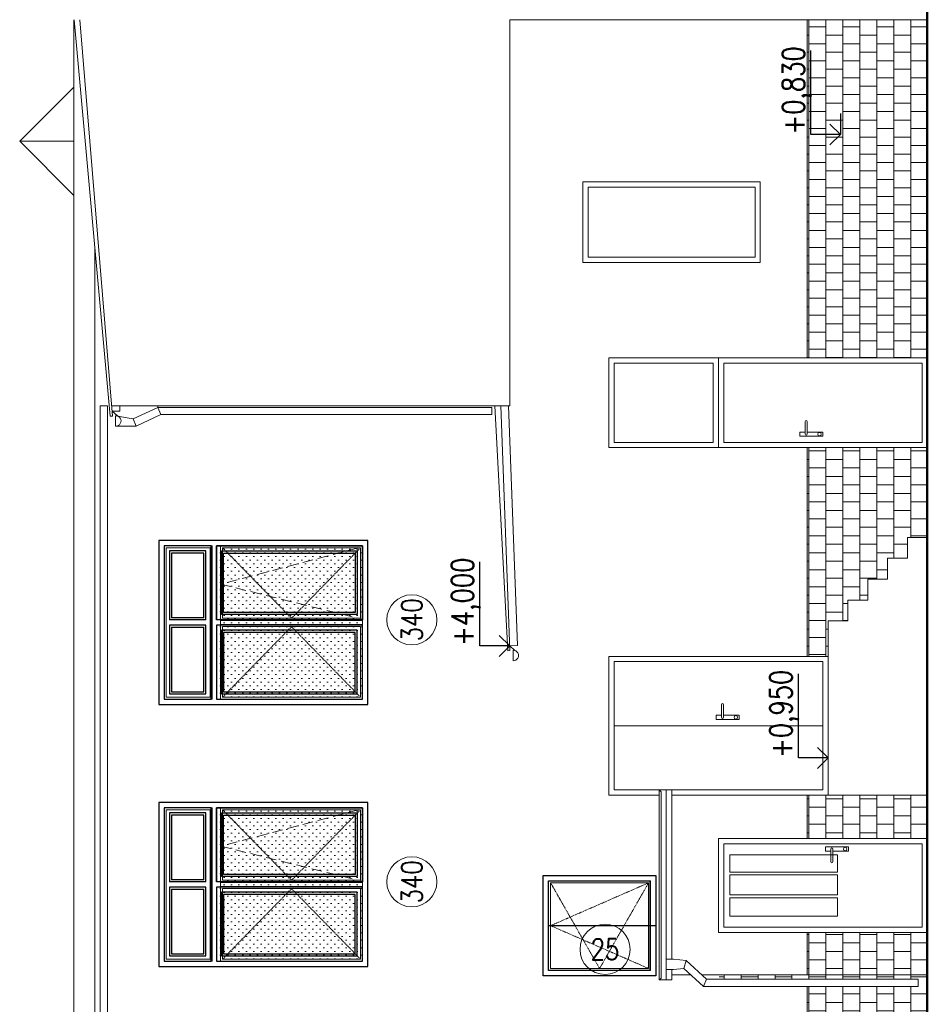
# Model space of a CAD drawing. Header units: millimetres. Extents: x -238874 to 551972, y -298952 to 658415.
# Tile 193 of 256: x 165131 to 173825, y 81007 to 90440. Entities that reach past the tile are written whole.
import ezdxf
from ezdxf.enums import TextEntityAlignment as Align

# ---------------------------------------------------------------- set-up
doc = ezdxf.new("R2010")
doc.units = ezdxf.units.MM
doc.header["$LTSCALE"] = 20
doc.linetypes.add('DASHED', pattern=[0.75, 0.5, -0.25])
doc.layers.add('00_HEDVIKA_DEMOLICE', color=2, linetype='Continuous', lineweight=30, transparency=0.3)
for name, color, linetype, lineweight in [('CKBUBLINY', 1, 'Continuous', 18), ('CKBUBLINY_POPIS', 3, 'Continuous', 25), ('CKOKNA', 30, 'Continuous', 18), ('CKSTENY_SRAF', 8, 'Continuous', 18), ('NOSNÉ', 8, 'Continuous', 50), ('PRUCHODY', 7, 'Continuous', 18)]:
    doc.layers.add(name, color=color, linetype=linetype, lineweight=lineweight)
doc.layers.add('CZ', color=255, linetype='Continuous')
doc.styles.get("Standard").update_dxf_attribs({"font": 'simplex.shx', "width": 0.8})
pattern_1 = [(90, (146681.69, 259028.03), (-162.56, 1e-14), []), (180, (146681.69, 259028.03), (-162.56, -81.28), [162.56, -162.56])]

# ---------------------------------------------------------------- blocks, each defined once
blk = doc.blocks.new('*U3609')
at = {"color": 0, "lineweight": -2}
for p, q in [((-960, 0), (-960, 1078.4)), ((-960, 1078.4), (0, 1078.4)), ((0, 1078.4), (0, 0)), ((-910, 1028.4), (-50, 1028.4)), ((-910, 579.2), (-910, 1028.4)), ((-890, 1008.4), (-70, 1008.4)), ((-890, 599.2), (-890, 1008.4)), ((-70, 1008.4), (-70, 599.2)), ((-50, 1028.4), (-50, 579.2)), ((-910, 499.2), (-910, 579.2)), ((-890, 479.2), (-890, 599.2)), ((-70, 599.2), (-70, 479.2)), ((-50, 579.2), (-50, 499.2)), ((-910, 50), (-910, 499.2)), ((-890, 70), (-890, 479.2)), ((-70, 479.2), (-70, 70)), ((-50, 499.2), (-50, 50)), ((0, 0), (-960, 0)), ((-50, 50), (-910, 50)), ((-70, 70), (-890, 70))]:
    blk.add_line(p, q, dxfattribs=at)
at = {"color": 0, "linetype": 'DASHED', "lineweight": -2}
for p, q in [((-480, 1008.4), (-890, 70)), ((-70, 1008.4), (-890, 539.2)), ((-70, 70), (-480, 1008.4)), ((-890, 539.2), (-70, 70))]:
    blk.add_line(p, q, dxfattribs=at)
blk = doc.blocks.new('*U3562')
at = {"color": 0, "linetype": 'ByBlock', "lineweight": -2}
for p, q in [((0, 2000), (0, 0)), ((1570, 2000), (0, 2000)), ((1570, 0), (1570, 2000)), ((50, 1410), (50, 50)), ((765, 1410), (50, 1410)), ((70, 1390), (70, 1075)), ((397.5, 1390), (70, 1390)), ((417.5, 1390), (397.5, 1390)), ((745, 1390), (417.5, 1390)), ((745, 1075), (745, 1390)), ((805, 1410), (1520, 1410)), ((825, 1390), (1152.5, 1390)), ((825, 1075), (825, 1390)), ((1152.5, 1390), (1172.5, 1390)), ((1172.5, 1390), (1500, 1390)), ((1500, 1390), (1500, 1075)), ((1520, 1410), (1520, 50)), ((70, 1075), (70, 1055)), ((70, 1055), (70, 963.2)), ((745, 1055), (745, 1075)), ((745, 963.2), (745, 1055)), ((825, 1055), (825, 1075)), ((825, 963.2), (825, 1055)), ((1500, 1075), (1500, 1055)), ((1500, 1055), (1500, 963.2)), ((70, 963.2), (70, 943.2)), ((745, 943.2), (745, 963.2)), ((825, 943.2), (825, 963.2)), ((1500, 963.2), (1500, 943.2)), ((70, 943.2), (70, 740)), ((745, 740), (745, 943.2)), ((825, 740), (825, 943.2)), ((1500, 943.2), (1500, 740)), ((70, 740), (70, 720)), ((70, 720), (70, 516.8)), ((745, 720), (745, 740)), ((745, 516.8), (745, 720)), ((825, 720), (825, 740)), ((825, 516.8), (825, 720)), ((1500, 740), (1500, 720)), ((1500, 720), (1500, 516.8)), ((70, 516.8), (70, 496.8)), ((70, 496.8), (70, 405)), ((745, 496.8), (745, 516.8)), ((745, 405), (745, 496.8)), ((825, 496.8), (825, 516.8)), ((825, 405), (825, 496.8)), ((1500, 516.8), (1500, 496.8)), ((1500, 496.8), (1500, 405)), ((70, 405), (70, 385)), ((70, 385), (70, 70)), ((745, 385), (745, 405)), ((745, 70), (745, 385)), ((825, 385), (825, 405)), ((825, 70), (825, 385)), ((1500, 405), (1500, 385)), ((1500, 385), (1500, 70)), ((0, 0), (1570, 0)), ((50, 50), (765, 50)), ((70, 70), (397.5, 70)), ((397.5, 70), (417.5, 70)), ((417.5, 70), (745, 70)), ((1520, 50), (805, 50)), ((1152.5, 70), (825, 70)), ((1172.5, 70), (1152.5, 70)), ((1500, 70), (1172.5, 70))]:
    blk.add_line(p, q, dxfattribs=at)
at = {"color": 0, "linetype": 'ByBlock', "lineweight": -2, "ltscale": 10}
for p, q in [((825, 1930), (745, 1930)), ((765, 1950), (805, 1950)), ((745, 1510), (825, 1510)), ((805, 1490), (765, 1490))]:
    blk.add_line(p, q, dxfattribs=at)
at = {"color": 0, "linetype": 'DASHED', "lineweight": -2}
for p, q in [((745, 730), (70, 1390)), ((825, 730), (1500, 1390)), ((70, 70), (745, 730)), ((1500, 70), (825, 730))]:
    blk.add_line(p, q, dxfattribs=at)
at = {"color": 0, "linetype": 'ByBlock', "lineweight": -2}
for points in [[(765, 1950), (50, 1950), (50, 1490), (765, 1490)], [(745, 1930), (70, 1930), (70, 1510), (745, 1510)], [(805, 1490), (1520, 1490), (1520, 1950), (805, 1950)], [(825, 1510), (1500, 1510), (1500, 1930), (825, 1930)]]:
    blk.add_lwpolyline(points, dxfattribs=at)
blk.add_lwpolyline([(765, 1410), (805, 1410), (805, 50), (765, 50)], close=True, dxfattribs=at)
blk = doc.blocks.new('CK_BUBBLE_1_0_0')
at = {"color": 0, "linetype": 'ByBlock', "lineweight": -2}
blk.add_circle((0, 0), 1, dxfattribs=at)

msp = doc.modelspace()

# ---------------------------------------------------------------- hatches: boundary and pattern name
at = {"layer": 'CKSTENY_SRAF'}
h = msp.add_hatch(dxfattribs=at)
h.set_pattern_fill('OMITKA', color=256, scale=50, angle=90)
h.set_pattern_definition([(135, (588561.287, 3590.073), (-35.355339, -35.355339), [0, -50])])
h.paths.add_polyline_path([(167054.982, 83950.047), (167044.982, 85380.047), (168404.982, 85380.047), (168414.982, 83950.047)])
h = msp.add_hatch(dxfattribs=at)
h.set_pattern_fill('OMITKA', color=256, scale=50, angle=90)
h.set_pattern_definition([(135, (588561.287, 1080.073), (-35.355339, -35.355339), [0, -50])])
h.paths.add_polyline_path([(167054.982, 81440.047), (167044.982, 82870.047), (168404.982, 82870.047), (168414.982, 81440.047)])
at = {"layer": 'PRUCHODY'}
h = msp.add_hatch(dxfattribs=at)
h.set_pattern_fill('AR-B88,_O', color=256, scale=0.8, angle=90)
h.set_pattern_definition(pattern_1)
h.paths.add_polyline_path([(172674.982, 87200.047), (173824.982, 87200.047), (173824.982, 88149.992), (173824.982, 90440.047), (172674.982, 90440.047)])
h.paths.add_polyline_path([(172743.061, 89286.237), (172743.061, 90282.964), (172383.834, 90282.964), (172383.834, 89286.237)], flags=9)
h = msp.add_hatch(dxfattribs=at)
h.set_pattern_fill('AR-B88,_O', color=256, scale=0.8, angle=90)
h.set_pattern_definition(pattern_1)
h.paths.add_polyline_path([(172674.982, 81695.047), (172674.982, 81290.047), (173824.982, 81290.047), (173824.982, 81695.047)])
h.paths.add_polyline_path([(172674.982, 83011.047), (172674.982, 82595.047), (173824.982, 82595.047), (173824.982, 83011.047)])
h.paths.add_polyline_path([(173444.982, 85280.047), (173634.982, 85280.047), (173634.982, 85480.047), (173824.982, 85480.047), (173824.982, 86340.047), (172674.982, 86340.047), (172674.982, 84340.047), (172874.982, 84340.047), (172874.982, 84680.047), (173064.982, 84680.047), (173064.982, 84880.047), (173254.982, 84880.047), (173254.982, 85080.047), (173444.982, 85080.047)])
h = msp.add_hatch(dxfattribs=at)
h.set_pattern_fill('AR-B88,_O', color=256, scale=0.8, angle=90)
h.set_pattern_definition(pattern_1)
h.paths.add_polyline_path([(173824.982, 81290.047), (171808.971, 81290.047), (171855.785, 81247.217), (173737.963, 81247.217), (173737.963, 81177.217), (172674.982, 81177.217), (172674.982, 70692.03), (173824.982, 70692.03)])
h.paths.add_polyline_path([(173724.982, 74990.047), (173724.982, 74410.047), (173074.982, 74410.047), (173074.982, 74990.047)], flags=16)
h.paths.add_polyline_path([(173674.982, 74940.047), (173674.982, 74460.047), (173124.982, 74460.047), (173124.982, 74940.047)], flags=0)
h.paths.add_polyline_path([(173040.962, 76998.606), (173040.962, 76595.259, 0.06275549), (173090.962, 76601.803), (173090.962, 76992.062, 0.06275549)], flags=16)
h.paths.add_polyline_path([(173074.982, 77373.553), (173074.982, 77940.047), (173724.982, 77940.047), (173724.982, 77373.553)], flags=16)
h.paths.add_polyline_path([(173124.982, 77423.553), (173124.982, 77890.047), (173674.982, 77890.047), (173674.982, 77423.553)], flags=0)
h.paths.add_polyline_path([(173724.982, 73990.047), (173724.982, 73420.047), (173074.982, 73420.047), (173074.982, 73990.047)], flags=16)
h.paths.add_polyline_path([(173674.982, 73940.047), (173674.982, 73470.047), (173124.982, 73470.047), (173124.982, 73940.047)], flags=0)
h.paths.add_polyline_path([(173074.982, 78400.047), (173074.982, 78960.047), (173724.982, 78960.047), (173724.982, 78400.047)], flags=16)
h.paths.add_polyline_path([(173124.982, 78450.047), (173124.982, 78910.047), (173674.982, 78910.047), (173674.982, 78450.047)], flags=0)
h.paths.add_polyline_path([(173724.982, 72990.047), (173724.982, 72430.047), (173074.982, 72430.047), (173074.982, 72990.047)], flags=16)
h.paths.add_polyline_path([(173674.982, 72940.047), (173674.982, 72480.047), (173124.982, 72480.047), (173124.982, 72940.047)], flags=0)
h.paths.add_polyline_path([(173074.982, 79440.047), (173074.982, 79990.047), (173724.982, 79990.047), (173724.982, 79440.047)], flags=16)
h.paths.add_polyline_path([(173124.982, 79490.047), (173124.982, 79940.047), (173674.982, 79940.047), (173674.982, 79490.047)], flags=0)
h.paths.add_polyline_path([(173040.962, 80641.713), (173040.962, 80238.367, 0.06275549), (173090.962, 80244.91), (173090.962, 80635.169, 0.06275549)], flags=16)

# ---------------------------------------------------------------- linework, layer by layer
at = {"layer": '00_HEDVIKA_DEMOLICE'}
for p, q in [((168464.982, 85450.047), (166464.982, 85450.047)), ((166464.982, 85450.047), (166464.982, 83880.047)), ((166464.982, 85450.047), (166464.982, 83880.047)), ((166464.982, 85450.047), (166464.982, 83880.047)), ((166964.982, 85400.047), (166514.982, 85400.047)), ((166964.982, 85400.047), (166514.982, 85400.047)), ((166514.982, 85400.047), (166514.982, 83930.047)), ((166514.982, 85400.047), (166514.982, 83930.047)), ((166964.982, 85400.047), (166964.982, 83930.047)), ((166964.982, 83930.047), (166964.982, 85400.047)), ((168414.982, 85400.047), (167014.982, 85400.047)), ((167014.982, 85400.047), (168414.982, 85400.047)), ((167014.982, 84690.047), (167014.982, 85400.047)), ((167014.982, 85400.047), (167014.982, 84690.047)), ((168414.982, 84690.047), (168414.982, 85400.047)), ((168414.982, 85400.047), (168414.982, 84690.047)), ((168464.982, 83880.047), (168464.982, 85450.047)), ((166914.982, 85350.047), (166564.982, 85350.047)), ((166564.982, 85350.047), (166564.982, 84690.047)), ((166894.982, 85330.047), (166584.982, 85330.047)), ((166584.982, 85330.047), (166584.982, 84710.047)), ((166894.982, 84710.047), (166894.982, 85330.047)), ((166914.982, 84690.047), (166914.982, 85350.047)), ((167064.982, 85350.047), (168364.982, 85350.047)), ((167064.982, 84740.047), (167064.982, 85350.047)), ((167084.982, 85330.047), (168344.982, 85330.047)), ((167084.982, 84760.047), (167084.982, 85330.047)), ((168344.982, 85330.047), (168344.982, 84760.047)), ((168364.982, 85350.047), (168364.982, 84740.047)), ((168364.982, 84740.047), (167064.982, 84740.047)), ((168344.982, 84760.047), (167084.982, 84760.047)), ((166914.982, 84690.047), (166564.982, 84690.047)), ((166564.982, 84640.047), (166564.982, 83980.047)), ((166914.982, 84640.047), (166564.982, 84640.047)), ((166894.982, 84710.047), (166584.982, 84710.047)), ((166584.982, 84620.047), (166584.982, 84000.047)), ((166584.982, 84620.047), (166894.982, 84620.047)), ((166894.982, 84000.047), (166894.982, 84620.047)), ((166914.982, 83980.047), (166914.982, 84640.047)), ((168414.982, 84690.047), (167014.982, 84690.047)), ((168414.982, 84690.047), (167014.982, 84690.047)), ((167014.982, 84640.047), (167014.982, 83930.047)), ((168414.982, 84640.047), (167014.982, 84640.047)), ((168414.982, 83930.047), (168414.982, 84640.047)), ((167064.982, 84590.047), (167064.982, 83980.047)), ((168364.982, 84590.047), (167064.982, 84590.047)), ((167084.982, 84570.047), (167084.982, 84000.047)), ((168344.982, 84570.047), (167084.982, 84570.047)), ((168344.982, 84000.047), (168344.982, 84570.047)), ((168364.982, 83980.047), (168364.982, 84590.047)), ((166564.982, 83980.047), (166914.982, 83980.047)), ((166584.982, 84000.047), (166894.982, 84000.047)), ((167064.982, 83980.047), (168364.982, 83980.047)), ((167084.982, 84000.047), (168344.982, 84000.047)), ((166464.982, 83880.047), (168464.982, 83880.047)), ((166514.982, 83930.047), (166964.982, 83930.047)), ((166514.982, 83930.047), (166964.982, 83930.047)), ((167014.982, 83930.047), (168414.982, 83930.047)), ((168464.982, 82940.047), (166464.982, 82940.047)), ((166464.982, 82940.047), (166464.982, 81370.047)), ((166464.982, 82940.047), (166464.982, 81370.047)), ((166464.982, 82940.047), (166464.982, 81370.047)), ((168464.982, 81370.047), (168464.982, 82940.047)), ((166514.982, 82890.047), (166514.982, 81420.047)), ((166514.982, 82890.047), (166514.982, 81420.047)), ((166964.982, 82890.047), (166514.982, 82890.047)), ((166964.982, 82890.047), (166514.982, 82890.047)), ((166564.982, 82840.047), (166564.982, 82180.047)), ((166914.982, 82840.047), (166564.982, 82840.047)), ((166914.982, 82180.047), (166914.982, 82840.047)), ((166964.982, 81420.047), (166964.982, 82890.047)), ((166964.982, 82890.047), (166964.982, 81420.047)), ((167014.982, 82890.047), (168414.982, 82890.047)), ((168414.982, 82890.047), (167014.982, 82890.047)), ((167014.982, 82890.047), (167014.982, 82180.047)), ((167014.982, 82180.047), (167014.982, 82890.047)), ((167064.982, 82840.047), (168364.982, 82840.047)), ((167064.982, 82230.047), (167064.982, 82840.047)), ((168364.982, 82840.047), (168364.982, 82230.047)), ((168414.982, 82890.047), (168414.982, 82180.047)), ((168414.982, 82180.047), (168414.982, 82890.047)), ((166584.982, 82820.047), (166584.982, 82200.047)), ((166894.982, 82820.047), (166584.982, 82820.047)), ((166894.982, 82200.047), (166894.982, 82820.047)), ((167084.982, 82820.047), (168344.982, 82820.047)), ((167084.982, 82250.047), (167084.982, 82820.047)), ((168344.982, 82820.047), (168344.982, 82250.047)), ((166914.982, 82180.047), (166564.982, 82180.047)), ((166894.982, 82200.047), (166584.982, 82200.047)), ((168414.982, 82180.047), (167014.982, 82180.047)), ((168414.982, 82180.047), (167014.982, 82180.047)), ((168364.982, 82230.047), (167064.982, 82230.047)), ((168344.982, 82250.047), (167084.982, 82250.047)), ((170146.558, 81280.047), (170146.558, 82240.047)), ((166914.982, 82130.047), (166564.982, 82130.047)), ((166564.982, 82130.047), (166564.982, 81470.047)), ((166584.982, 82110.047), (166894.982, 82110.047)), ((166584.982, 82110.047), (166584.982, 81490.047)), ((166894.982, 81490.047), (166894.982, 82110.047)), ((166914.982, 81470.047), (166914.982, 82130.047)), ((168414.982, 82130.047), (167014.982, 82130.047)), ((167014.982, 82130.047), (167014.982, 81420.047)), ((168364.982, 82080.047), (167064.982, 82080.047)), ((167064.982, 82080.047), (167064.982, 81470.047)), ((168364.982, 81470.047), (168364.982, 82080.047)), ((168414.982, 81420.047), (168414.982, 82130.047)), ((168344.982, 82060.047), (167084.982, 82060.047)), ((167084.982, 82060.047), (167084.982, 81490.047)), ((168344.982, 81490.047), (168344.982, 82060.047)), ((170196.558, 81760.047), (171224.982, 81760.047)), ((166514.982, 81420.047), (166964.982, 81420.047)), ((166514.982, 81420.047), (166964.982, 81420.047)), ((166564.982, 81470.047), (166914.982, 81470.047)), ((166584.982, 81490.047), (166894.982, 81490.047)), ((167014.982, 81420.047), (168414.982, 81420.047)), ((167064.982, 81470.047), (168364.982, 81470.047)), ((167084.982, 81490.047), (168344.982, 81490.047)), ((166464.982, 81370.047), (168464.982, 81370.047))]:
    msp.add_line(p, q, dxfattribs=at)
for points in [[(171224.982, 82240.047), (171224.982, 81280.047), (170146.558, 81280.047), (170146.558, 82240.047)], [(171167.09, 82190.047), (171167.09, 81330.047), (170196.558, 81330.047), (170196.558, 82190.047)]]:
    msp.add_lwpolyline(points, close=True, dxfattribs=at)
at = {"layer": 'CKOKNA', "linetype": 'DASHED', "ltscale": 10}
for p, q in [((168374.982, 85380.047), (167054.982, 85032.547)), ((167054.982, 85032.547), (168374.982, 84705.047)), ((168374.982, 82870.047), (167054.982, 82522.547)), ((167054.982, 82522.547), (168374.982, 82195.047))]:
    msp.add_line(p, q, dxfattribs=at)
at = {"layer": 'CZ', "color": 7}
for p, q in [((172710.007, 89340.047), (172710.007, 90144.972)), ((172994.982, 89540.047), (172994.982, 89340.047)), ((172994.982, 89340.047), (172892.809, 89440.554)), ((172994.982, 89340.047), (172710.007, 89340.047)), ((172994.982, 89340.047), (172892.809, 89239.54)), ((169540.007, 84440.833), (169540.007, 85245.757)), ((169824.982, 84440.833), (169722.809, 84541.34)), ((169824.982, 84440.833), (169540.007, 84440.833)), ((169824.982, 84440.833), (169722.809, 84340.326)), ((172590.007, 83367.131), (172590.007, 84172.056)), ((172874.982, 83367.131), (172772.809, 83467.638)), ((172874.982, 83367.131), (172590.007, 83367.131)), ((172874.982, 83367.131), (172772.809, 83266.624))]:
    msp.add_line(p, q, dxfattribs=at)
at = {"layer": 'NOSNÉ'}
for p, q in [((173824.982, 83570.047), (173824.982, 98190.047)), ((173824.982, 70550.047), (173824.982, 88149.992))]:
    msp.add_line(p, q, dxfattribs=at)
at = {"layer": 'PRUCHODY'}
for p, q in [((165650.759, 90440.047), (165650.759, 70692.03)), ((165653.835, 90440.047), (165998.998, 86641.564)), ((165708.774, 90440.047), (166019.31, 86642.324)), ((169824.982, 86740.047), (169824.982, 90440.047)), ((173824.982, 90440.047), (169824.982, 90440.047)), ((172674.982, 87200.047), (172674.982, 90440.047)), ((165650.759, 89795.172), (165131.272, 89275.685)), ((165650.759, 89275.685), (165131.272, 89275.685)), ((165650.759, 88756.198), (165131.272, 89275.685)), ((165650.759, 89275.685), (165131.272, 89275.685)), ((170524.982, 88115.047), (170524.982, 88885.047)), ((170524.982, 88885.047), (172224.982, 88885.047)), ((172224.982, 88115.047), (172224.982, 88885.047)), ((165850.759, 88272.919), (165850.759, 70692.03)), ((170524.982, 88115.047), (172224.982, 88115.047)), ((170774.982, 87200.047), (173824.982, 87200.047)), ((165970.759, 86740.047), (165900.759, 86740.047)), ((165900.759, 86740.047), (165900.759, 70419.324)), ((165900.759, 86740.047), (165900.759, 70419.324)), ((165970.759, 86740.047), (165970.759, 70419.324)), ((169824.982, 86740.047), (166017.004, 86740.047)), ((166090.678, 86740.047), (166091.831, 86690.81)), ((166218.686, 86615.695), (166454.548, 86726.012)), ((166454.548, 86726.012), (166454.548, 86740.047)), ((166483.892, 86656.012), (166454.548, 86726.012)), ((166454.548, 86726.012), (169655.312, 86726.012)), ((169655.312, 86726.012), (169655.312, 86656.012)), ((169683.997, 86740.047), (169806.381, 84394.364)), ((169738.936, 86740.047), (169826.693, 84395.125)), ((169813.272, 86740.047), (169899.214, 84443.611)), ((166019.31, 86642.324), (165998.998, 86641.564)), ((166091.831, 86690.81), (166017.599, 86688.032)), ((166066.675, 86643.574), (166017.599, 86688.032)), ((166049.303, 86645.599), (166049.303, 86545.778)), ((166049.303, 86645.599), (166218.686, 86615.695)), ((166248.029, 86545.695), (166218.686, 86615.695)), ((166248.029, 86545.695), (166483.892, 86656.012)), ((166483.892, 86656.012), (169655.312, 86656.012)), ((166049.303, 86545.778), (166248.029, 86545.695)), ((166248.029, 86545.695), (166218.686, 86545.695)), ((172654.044, 86468.992), (172654.044, 86589.925)), ((172675.003, 86589.925), (172675.003, 86589.925)), ((172675.003, 86468.992), (172675.003, 86589.925)), ((172654.044, 86488.992), (172604.523, 86488.992)), ((172604.523, 86448.992), (172604.523, 86488.992)), ((172824.523, 86448.992), (172604.523, 86448.992)), ((172824.523, 86488.992), (172675.003, 86488.992)), ((172824.523, 86448.992), (172824.523, 86488.992)), ((171528.578, 86340.047), (173824.982, 86340.047)), ((172674.982, 84340.047), (172674.982, 86340.047)), ((173634.982, 85280.047), (173634.982, 85480.047)), ((173824.982, 85480.047), (173634.982, 85480.047)), ((173444.982, 85080.047), (173444.982, 85280.047)), ((173634.982, 85280.047), (173444.982, 85280.047)), ((173444.982, 85080.047), (173254.982, 85080.047)), ((173254.982, 84880.047), (173254.982, 85080.047)), ((173064.982, 84680.047), (173064.982, 84880.047)), ((173254.982, 84880.047), (173064.982, 84880.047)), ((173064.982, 84680.047), (172874.982, 84680.047)), ((172874.982, 84680.047), (172874.982, 83011.047)), ((169899.214, 84443.611), (169824.982, 84440.833)), ((169874.058, 84396.375), (169824.982, 84440.833)), ((169826.693, 84395.125), (169806.381, 84394.364)), ((169856.687, 84398.4), (169856.687, 84298.579)), ((170774.982, 84340.047), (170774.982, 83011.047)), ((172874.982, 84340.047), (170774.982, 84340.047)), ((171852.901, 83756.14), (171852.901, 83877.072)), ((171873.861, 83877.072), (171873.861, 83877.072)), ((171873.861, 83756.14), (171873.861, 83877.072)), ((171852.901, 83776.14), (171803.38, 83776.14)), ((171803.38, 83736.14), (171803.38, 83776.14)), ((172023.38, 83776.14), (171873.861, 83776.14)), ((172023.38, 83736.14), (172023.38, 83776.14)), ((170824.982, 83675.547), (172824.982, 83675.547)), ((172023.38, 83736.14), (171803.38, 83736.14)), ((171256.393, 83060.047), (171276.39, 83043.687)), ((171377.968, 83060.047), (171256.393, 83060.047)), ((171256.393, 81240.047), (171256.393, 83060.047)), ((171276.39, 81256.408), (171276.39, 83043.687)), ((171324.982, 83060.047), (171324.982, 81240.047)), ((171377.968, 83060.047), (171377.968, 81438.786)), ((171256.393, 83011.047), (170774.982, 83011.047)), ((173824.982, 83011.047), (171377.968, 83011.047)), ((172674.982, 82595.047), (172674.982, 83011.047)), ((171824.982, 81695.047), (171824.982, 82595.047)), ((173824.982, 82595.047), (171824.982, 82595.047)), ((172850.935, 82513.993), (172850.935, 82473.993)), ((173070.935, 82513.993), (172850.935, 82513.993)), ((172900.456, 82473.993), (172850.935, 82473.993)), ((172900.456, 82493.993), (172900.456, 82373.06)), ((172921.415, 82493.993), (172921.415, 82373.06)), ((173070.935, 82473.993), (172921.415, 82473.993)), ((173070.935, 82513.993), (173070.935, 82473.993)), ((172921.415, 82373.06), (172921.415, 82373.06)), ((173824.982, 81695.047), (171824.982, 81695.047)), ((172674.982, 81290.047), (172674.982, 81695.047)), ((171394.982, 81438.786), (171324.982, 81438.786)), ((171394.982, 81438.786), (171514.623, 81424.84)), ((171492.377, 81350.317), (171514.623, 81424.84)), ((171514.623, 81424.84), (171708.771, 81247.217)), ((171242.787, 81364.847), (171243.659, 81364.847)), ((171394.982, 81338.965), (171324.982, 81338.965)), ((171377.968, 81338.965), (171377.968, 81240.047)), ((171394.982, 81338.965), (171492.377, 81350.317)), ((171492.377, 81350.317), (171681.582, 81177.217)), ((171256.393, 81240.047), (171276.39, 81256.408)), ((171377.968, 81240.047), (171256.393, 81240.047)), ((171558.254, 81290.047), (171377.968, 81290.047)), ((173824.982, 81290.047), (171661.956, 81290.047)), ((171708.771, 81247.217), (171681.582, 81177.217)), ((171708.771, 81247.217), (173737.963, 81247.217)), ((173737.963, 81177.217), (173737.963, 81247.217)), ((171681.582, 81177.217), (173737.963, 81177.217)), ((172674.982, 70550.047), (172674.982, 81177.217))]:
    msp.add_line(p, q, dxfattribs=at)
for points in [[(172224.982, 88115.047), (172224.982, 88885.047), (170524.982, 88885.047), (170524.982, 88115.047)], [(172174.982, 88165.047), (172174.982, 88835.047), (170574.982, 88835.047), (170574.982, 88165.047)], [(171824.982, 86340.047), (171824.982, 87200.047), (170774.982, 87200.047), (170774.982, 86340.047)], [(173824.982, 86340.047), (173824.982, 87200.047), (171824.982, 87200.047), (171824.982, 86340.047)], [(171774.982, 86390.047), (171774.982, 87150.047), (170824.982, 87150.047), (170824.982, 86390.047)], [(173774.982, 86390.047), (173774.982, 87150.047), (171874.982, 87150.047), (171874.982, 86390.047)], [(170824.982, 83061.047), (170824.982, 84290.047), (172824.982, 84290.047), (172824.982, 83061.047)], [(173824.982, 81695.047), (173824.982, 82595.047), (171824.982, 82595.047), (171824.982, 81695.047)], [(173774.982, 81745.047), (173774.982, 82545.047), (171874.982, 82545.047), (171874.982, 81745.047)], [(172965.646, 82272.936), (172965.646, 82439.602), (171932.916, 82439.602), (171932.916, 82272.936)], [(172965.646, 82055.6), (172965.646, 82246.722), (171932.916, 82246.722), (171932.916, 82055.6)], [(172965.646, 82026.941), (172965.646, 81850.493), (171932.916, 81850.493), (171932.916, 82026.941)]]:
    msp.add_lwpolyline(points, close=True, dxfattribs=at)
msp.add_lwpolyline([(171256.393, 83011.047), (170774.982, 83011.047), (170774.982, 84340.047), (172874.982, 84340.047), (172874.982, 83011.047), (171377.968, 83011.047)], dxfattribs=at)
for centre in [(172791.976, 86469.032), (171990.833, 83756.18), (173038.388, 82493.953)]:
    msp.add_circle(centre, 16.88, dxfattribs=at)
for centre, radius, start, end in [((166052.289, 86595.689), 50, 266.5763947, 93.4236053), ((172664.524, 86589.925), 10.48, 0, 180), ((172664.524, 86468.992), 10.48, 180, 0), ((169859.672, 84348.49), 50, 266.5763947, 93.4236053), ((171863.381, 83877.072), 10.48, 0, 180), ((171863.381, 83756.14), 10.48, 180, 0), ((172910.936, 82493.993), 10.48, 0, 180), ((172910.936, 82373.06), 10.48, 180, 0)]:
    msp.add_arc(centre, radius, start, end, dxfattribs=at)

# ---------------------------------------------------------------- block references
at = {"layer": 'CKBUBLINY'}
ref = msp.add_blockref('CK_BUBBLE_1_0_0', (168887.759, 84690.047), dxfattribs=dict(at, xscale=240, yscale=240, zscale=240, rotation=90))
ref.add_attrib('NUM1', '340', dxfattribs={"layer": 'CKBUBLINY_POPIS', "height": 200, "rotation": 90, "width": 0.8, "flags": 8}).set_placement((168887.759, 84690.047), align=Align.MIDDLE_CENTER)
ref = msp.add_blockref('CK_BUBBLE_1_0_0', (168887.759, 82180.047), dxfattribs=dict(at, xscale=240, yscale=240, zscale=240, rotation=90))
ref.add_attrib('NUM1', '340', dxfattribs={"layer": 'CKBUBLINY_POPIS', "height": 200, "rotation": 90, "width": 0.8, "flags": 8}).set_placement((168887.759, 82180.047), align=Align.MIDDLE_CENTER)
ref = msp.add_blockref('CK_BUBBLE_1_0_0', (170738.376, 81532.955), dxfattribs=dict(at, xscale=240, yscale=240, zscale=240))
ref.add_attrib('NUM1', '25', dxfattribs={"layer": 'CKBUBLINY_POPIS', "height": 200, "width": 0.8, "flags": 8}).set_placement((170738.376, 81532.955), align=Align.MIDDLE_CENTER)
at = {"layer": 'CKOKNA', "xscale": -1, "rotation": 90}
for p in [(168464.982, 85450.047), (168464.982, 82940.047)]:
    msp.add_blockref('*U3562', p, dxfattribs=at)
at = {"layer": 'CKOKNA', "rotation": 90.00000000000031}
msp.add_blockref('*U3609', (171224.982, 82240.047), dxfattribs=at)

# ---------------------------------------------------------------- texts
at = {"layer": 'CZ', "color": 7, "char_height": 212.5, "width": 1830.1, "attachment_point": 1, "rotation": 90}
for s, insert in [('+0,830', (172436.959, 89339.362)), ('+4,000', (169266.959, 84440.148)), ('+0,950', (172316.959, 83366.446))]:
    msp.add_mtext(s, dxfattribs=dict(at, insert=insert))

doc.saveas('drawing.dxf')
